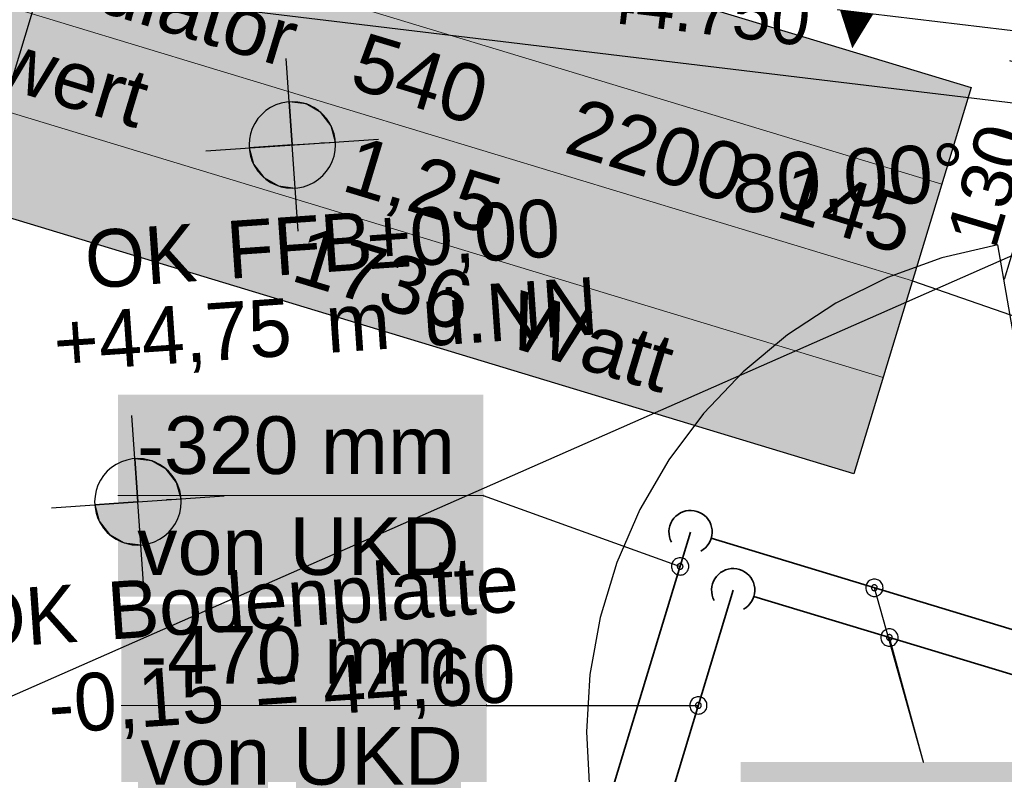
# Model space of a CAD drawing. Extents: x 199 to 1388, y 138 to 979.
# Tile 114 of 155: x 701 to 735, y 744 to 770. Entities that reach past the tile are written whole.
import ezdxf
from ezdxf.lldxf.tags import DXFTag

# ---------------------------------------------------------------- set-up
doc = ezdxf.new("R2010")
doc.units = 0
doc.layers.get('0').update_dxf_attribs({"lineweight": 25})
for name, color, linetype, lineweight, true_color in [('01 Höhen im Gebäude - Basis', 7, 'Continuous', 25, 0x848484), ('01AFU Allgemein Bemaßung-A07ET47HDI', 7, 'Continuous', 25, 0x848484), ('20 Außenwände-A07ET47EDI', 7, 'Continuous', 25, 0x848484), ('20 Bodenaufbau - Gefällelinien', 7, 'Continuous', 25, 0x848484), ('20 Höhen Schwellen', 7, 'Continuous', 25, 0x848484), ('20 Innenwände-A07ET47KDI', 7, 'Continuous', 25, 0x848484), ('A-0', 7, 'Continuous', 25, 0x848484), ('H_Heizkoerperbeschriftung', 9, 'Continuous', 25, 0x808080), ('H_Ruecklauf', 5, 'STRICHLINIE2', 35, 0x0000ff), ('H_Vorlauf', 1, 'Continuous', 35, 0xff0000), ('UPO_Loop2', 140, 'Continuous', 30, 0x00bfff)]:
    doc.layers.add(name, color=color, linetype=linetype, lineweight=lineweight, true_color=true_color)
doc.layers.add('02 Raster Gebäude-A07ET47NDI', color=7, linetype='Continuous', lineweight=25)
doc.layers.add('H_Mass', color=7, linetype='Continuous', lineweight=25)
doc.styles.get("Standard").update_dxf_attribs({"font": 'arial.ttf'})
tags = doc.linetypes.add('Raster-A07ET47ODI', pattern=[0.2, 0.1, -0.05, 0, -0.05]).pattern_tags.tags
tags[10:11] = [DXFTag(74, 4), DXFTag(75, 0), DXFTag(340, '0'), DXFTag(46, 1.0), DXFTag(50, 0.0), DXFTag(44, 0.0), DXFTag(45, 0.0)]
tags[8:9] = [DXFTag(74, 4), DXFTag(75, 0), DXFTag(340, '0'), DXFTag(46, 1.0), DXFTag(50, 0.0), DXFTag(44, 0.0), DXFTag(45, 0.0)]
tags[6:7] = [DXFTag(74, 4), DXFTag(75, 0), DXFTag(340, '0'), DXFTag(46, 1.0), DXFTag(50, 0.0), DXFTag(44, 0.0), DXFTag(45, 0.0)]
tags[4:5] = [DXFTag(74, 4), DXFTag(75, 0), DXFTag(340, '0'), DXFTag(46, 1.0), DXFTag(50, 0.0), DXFTag(44, 0.0), DXFTag(45, 0.0)]
tags = doc.linetypes.add('STRICHLINIE2', pattern=[9.525, 6.35, -3.175]).pattern_tags.tags
tags[6:7] = [DXFTag(74, 4), DXFTag(75, 0), DXFTag(340, '0'), DXFTag(46, 0.0), DXFTag(50, 0.0), DXFTag(44, 0.0), DXFTag(45, 0.0)]
tags[4:5] = [DXFTag(74, 4), DXFTag(75, 0), DXFTag(340, '0'), DXFTag(46, 0.0), DXFTag(50, 0.0), DXFTag(44, 0.0), DXFTag(45, 0.0)]
tags = doc.linetypes.add('Öffnungslinie Tür Fenster-A07ET47JDI', pattern=[0.115, 0.075, -0.04]).pattern_tags.tags
tags[6:7] = [DXFTag(74, 4), DXFTag(75, 0), DXFTag(340, '0'), DXFTag(46, 1.0), DXFTag(50, 0.0), DXFTag(44, 0.0), DXFTag(45, 0.0)]
tags[4:5] = [DXFTag(74, 4), DXFTag(75, 0), DXFTag(340, '0'), DXFTag(46, 1.0), DXFTag(50, 0.0), DXFTag(44, 0.0), DXFTag(45, 0.0)]

# ---------------------------------------------------------------- blocks, each defined once
blk = doc.blocks.new('Referenz-A07ET47ZDI', base_point=(226.995, 158.1))
at = {"layer": '01 Höhen im Gebäude - Basis'}
for p, q in [((710.361, 762.977), (709.948, 768.963)), ((709.767, 767.419), (709.581, 767.356)), ((709.959, 767.457), (709.767, 767.419)), ((710.155, 767.47), (709.959, 767.457)), ((710.351, 767.457), (710.155, 767.47)), ((710.543, 767.419), (710.351, 767.457)), ((710.729, 767.356), (710.543, 767.419)), ((709.094, 767.031), (708.965, 766.883)), ((709.242, 767.16), (709.094, 767.031)), ((709.405, 767.269), (709.242, 767.16)), ((709.581, 767.356), (709.405, 767.269)), ((710.905, 767.269), (710.729, 767.356)), ((711.068, 767.16), (710.905, 767.269)), ((711.216, 767.031), (711.068, 767.16)), ((711.345, 766.883), (711.216, 767.031)), ((708.856, 766.72), (708.769, 766.544)), ((708.965, 766.883), (708.856, 766.72)), ((711.454, 766.72), (711.345, 766.883)), ((711.541, 766.544), (711.454, 766.72)), ((708.706, 766.359), (708.668, 766.166)), ((708.769, 766.544), (708.706, 766.359)), ((711.604, 766.359), (711.541, 766.544)), ((711.642, 766.166), (711.604, 766.359)), ((707.162, 765.764), (713.148, 766.177)), ((708.668, 766.166), (708.655, 765.97)), ((711.655, 765.97), (711.642, 766.166)), ((708.655, 765.97), (708.668, 765.774)), ((708.668, 765.774), (708.706, 765.582)), ((711.604, 765.582), (711.642, 765.774)), ((711.642, 765.774), (711.655, 765.97)), ((708.706, 765.582), (708.769, 765.396)), ((708.769, 765.396), (708.856, 765.22)), ((711.454, 765.22), (711.541, 765.396)), ((711.541, 765.396), (711.604, 765.582)), ((708.856, 765.22), (708.965, 765.057)), ((708.965, 765.057), (709.094, 764.91)), ((711.216, 764.91), (711.345, 765.057)), ((711.345, 765.057), (711.454, 765.22)), ((709.094, 764.91), (709.242, 764.78)), ((709.242, 764.78), (709.405, 764.671)), ((709.405, 764.671), (709.581, 764.584)), ((710.729, 764.584), (710.905, 764.671)), ((710.905, 764.671), (711.068, 764.78)), ((711.068, 764.78), (711.216, 764.91)), ((709.581, 764.584), (709.767, 764.521)), ((709.767, 764.521), (709.959, 764.483)), ((709.959, 764.483), (710.155, 764.47)), ((710.155, 764.47), (710.351, 764.483)), ((710.351, 764.483), (710.543, 764.521)), ((710.543, 764.521), (710.729, 764.584)), ((705.009, 750.603), (704.597, 756.589)), ((704.607, 755.083), (704.415, 755.045)), ((704.803, 755.096), (704.607, 755.083)), ((704.999, 755.083), (704.803, 755.096)), ((705.191, 755.045), (704.999, 755.083)), ((703.89, 754.786), (703.742, 754.657)), ((704.053, 754.895), (703.89, 754.786)), ((704.229, 754.982), (704.053, 754.895)), ((704.415, 755.045), (704.229, 754.982)), ((705.377, 754.982), (705.191, 755.045)), ((705.553, 754.895), (705.377, 754.982)), ((705.716, 754.786), (705.553, 754.895)), ((705.864, 754.657), (705.716, 754.786)), ((703.613, 754.509), (703.504, 754.346)), ((703.742, 754.657), (703.613, 754.509)), ((705.993, 754.509), (705.864, 754.657)), ((706.102, 754.346), (705.993, 754.509)), ((703.417, 754.17), (703.354, 753.984)), ((703.504, 754.346), (703.417, 754.17)), ((706.189, 754.17), (706.102, 754.346)), ((706.252, 753.984), (706.189, 754.17)), ((701.81, 753.39), (707.796, 753.803)), ((703.316, 753.792), (703.303, 753.596)), ((703.354, 753.984), (703.316, 753.792)), ((706.29, 753.792), (706.252, 753.984)), ((706.303, 753.596), (706.29, 753.792)), ((703.303, 753.596), (703.316, 753.4)), ((703.316, 753.4), (703.354, 753.208)), ((706.252, 753.208), (706.29, 753.4)), ((706.29, 753.4), (706.303, 753.596)), ((703.354, 753.208), (703.417, 753.022)), ((703.417, 753.022), (703.504, 752.846)), ((706.102, 752.846), (706.189, 753.022)), ((706.189, 753.022), (706.252, 753.208)), ((703.504, 752.846), (703.613, 752.683)), ((703.613, 752.683), (703.742, 752.535)), ((705.864, 752.535), (705.993, 752.683)), ((705.993, 752.683), (706.102, 752.846)), ((703.742, 752.535), (703.89, 752.406)), ((703.89, 752.406), (704.053, 752.297)), ((705.553, 752.297), (705.716, 752.406)), ((705.716, 752.406), (705.864, 752.535)), ((704.053, 752.297), (704.229, 752.21)), ((704.229, 752.21), (704.415, 752.147)), ((704.415, 752.147), (704.607, 752.109)), ((704.607, 752.109), (704.803, 752.096)), ((704.803, 752.096), (704.999, 752.109)), ((704.999, 752.109), (705.191, 752.147)), ((705.191, 752.147), (705.377, 752.21)), ((705.377, 752.21), (705.553, 752.297))]:
    blk.add_line(p, q, dxfattribs=at)
for points in [[(710.155, 767.454), (710.053, 767.454), (710.052, 767.467)], [(710.155, 765.97), (710.155, 767.454), (710.053, 767.454)], [(710.632, 766.003), (710.155, 766.003), (710.155, 767.454)], [(710.632, 767.392), (710.175, 767.392), (710.155, 767.454)], [(710.632, 766.003), (710.632, 767.392), (710.175, 767.392)], [(711.14, 766.038), (710.632, 766.038), (710.632, 767.392)], [(711.14, 767.101), (710.741, 767.101), (710.632, 767.392)], [(711.14, 766.038), (711.14, 767.101), (710.741, 767.101)], [(711.498, 766.063), (711.14, 766.063), (711.14, 767.101)], [(711.498, 766.638), (711.3, 766.638), (711.14, 767.101)], [(711.498, 766.063), (711.498, 766.638), (711.3, 766.638)], [(711.651, 766.073), (711.498, 766.073), (711.498, 766.638)], [(710.155, 765.97), (710.632, 766.003), (710.155, 766.003)], [(710.632, 766.003), (711.14, 766.038), (710.632, 766.038)], [(711.14, 766.038), (711.498, 766.063), (711.14, 766.063)], [(711.498, 766.063), (711.651, 766.073), (711.498, 766.073)], [(708.812, 765.867), (708.658, 765.867), (708.812, 765.878)], [(708.812, 765.302), (708.812, 765.867), (708.658, 765.867)], [(709.17, 765.878), (708.812, 765.878), (709.17, 765.902)], [(709.01, 765.302), (708.812, 765.302), (708.812, 765.878)], [(709.17, 764.839), (709.17, 765.878), (708.812, 765.878)], [(709.678, 765.902), (709.17, 765.902), (709.678, 765.937)], [(709.568, 764.839), (709.17, 764.839), (709.17, 765.902)], [(709.678, 764.548), (709.678, 765.902), (709.17, 765.902)], [(710.155, 765.937), (709.678, 765.937), (710.155, 765.97)], [(710.135, 764.548), (709.678, 764.548), (709.678, 765.937)], [(710.155, 764.487), (710.155, 765.937), (709.678, 765.937)], [(710.257, 764.487), (710.155, 764.487), (710.155, 765.97)], [(709.17, 764.839), (709.01, 765.302), (708.812, 765.302)], [(709.678, 764.548), (709.568, 764.839), (709.17, 764.839)], [(710.155, 764.487), (710.135, 764.548), (709.678, 764.548)], [(710.258, 764.474), (710.257, 764.487), (710.155, 764.487)], [(704.803, 755.079), (704.701, 755.079), (704.7, 755.093)], [(704.803, 753.596), (704.803, 755.079), (704.701, 755.079)], [(705.28, 753.629), (704.803, 753.629), (704.803, 755.079)], [(705.28, 755.018), (704.823, 755.018), (704.803, 755.079)], [(705.28, 753.629), (705.28, 755.018), (704.823, 755.018)], [(705.788, 753.664), (705.28, 753.664), (705.28, 755.018)], [(705.788, 754.727), (705.389, 754.727), (705.28, 755.018)], [(705.788, 753.664), (705.788, 754.727), (705.389, 754.727)], [(706.146, 753.689), (705.788, 753.689), (705.788, 754.727)], [(706.146, 754.264), (705.948, 754.264), (705.788, 754.727)], [(706.146, 753.689), (706.146, 754.264), (705.948, 754.264)], [(706.299, 753.699), (706.146, 753.699), (706.146, 754.264)], [(703.46, 753.493), (703.307, 753.493), (703.46, 753.504)], [(703.46, 752.928), (703.46, 753.493), (703.307, 753.493)], [(703.818, 753.504), (703.46, 753.504), (703.818, 753.528)], [(703.658, 752.928), (703.46, 752.928), (703.46, 753.504)], [(703.818, 752.465), (703.818, 753.504), (703.46, 753.504)], [(704.326, 753.528), (703.818, 753.528), (704.326, 753.563)], [(704.217, 752.465), (703.818, 752.465), (703.818, 753.528)], [(704.326, 752.174), (704.326, 753.528), (703.818, 753.528)], [(704.803, 753.563), (704.326, 753.563), (704.803, 753.596)], [(704.783, 752.174), (704.326, 752.174), (704.326, 753.563)], [(704.803, 752.113), (704.803, 753.563), (704.326, 753.563)], [(704.803, 753.596), (705.28, 753.629), (704.803, 753.629)], [(704.905, 752.113), (704.803, 752.113), (704.803, 753.596)], [(705.28, 753.629), (705.788, 753.664), (705.28, 753.664)], [(705.788, 753.664), (706.146, 753.689), (705.788, 753.689)], [(706.146, 753.689), (706.299, 753.699), (706.146, 753.699)], [(703.818, 752.465), (703.658, 752.928), (703.46, 752.928)], [(704.326, 752.174), (704.217, 752.465), (703.818, 752.465)], [(704.803, 752.113), (704.783, 752.174), (704.326, 752.174)], [(704.906, 752.1), (704.905, 752.113), (704.803, 752.113)]]:
    blk.add_solid(points, dxfattribs=at)
at = {"layer": '02 Raster Gebäude-A07ET47NDI', "linetype": 'Raster-A07ET47ODI', "ltscale": 56.250004}
for p, q in [((308.106, 821.362), (822.292, 759.439)), ((549.598, 270.755), (710.068, 800))]:
    blk.add_line(p, q, dxfattribs=at)
at = {"layer": '20 Außenwände-A07ET47EDI'}
blk.add_line((738.229, 767.045), (708.245, 770.656), dxfattribs=at)
at = {"layer": '20 Bodenaufbau - Gefällelinien', "linetype": 'Öffnungslinie Tür Fenster-A07ET47JDI', "ltscale": 56.250004}
blk.add_line((744.21, 766.137), (682.527, 738.977), dxfattribs=at)
at = {"layer": '20 Innenwände-A07ET47KDI'}
for p, q in [((734.617, 762.509), (732.67, 762.054)), ((737.553, 745.562), (734.617, 762.509)), ((732.67, 762.054), (730.788, 761.375)), ((730.788, 761.375), (728.999, 760.483)), ((728.999, 760.483), (727.324, 759.39)), ((727.324, 759.39), (725.788, 758.109)), ((725.788, 758.109), (724.412, 756.659)), ((724.412, 756.659), (723.212, 755.058)), ((723.212, 755.058), (722.207, 753.33)), ((722.207, 753.33), (721.409, 751.496)), ((721.409, 751.496), (720.829, 749.582)), ((720.829, 749.582), (720.476, 747.614)), ((720.476, 747.614), (720.353, 745.618)), ((720.353, 745.618), (720.463, 743.621))]:
    blk.add_line(p, q, dxfattribs=at)
at = {"layer": 'A-0', "linetype": 'Continuous', "ltscale": 312.5}
for p, q in [((710.632, 767.392), (710.052, 767.467)), ((710.052, 767.467), (710.155, 765.97)), ((711.14, 767.101), (710.632, 767.392)), ((711.498, 766.638), (711.14, 767.101)), ((711.651, 766.073), (711.498, 766.638)), ((710.155, 765.97), (711.651, 766.073)), ((710.155, 765.97), (708.658, 765.867)), ((708.658, 765.867), (708.812, 765.302)), ((710.258, 764.474), (710.155, 765.97)), ((708.812, 765.302), (709.17, 764.839)), ((709.17, 764.839), (709.678, 764.548)), ((709.678, 764.548), (710.258, 764.474)), ((705.28, 755.018), (704.7, 755.093)), ((704.7, 755.093), (704.803, 753.596)), ((705.788, 754.727), (705.28, 755.018)), ((706.146, 754.264), (705.788, 754.727)), ((706.299, 753.699), (706.146, 754.264)), ((704.803, 753.596), (703.307, 753.493)), ((703.307, 753.493), (703.46, 752.928)), ((704.803, 753.596), (706.299, 753.699)), ((704.906, 752.1), (704.803, 753.596)), ((703.46, 752.928), (703.818, 752.465)), ((703.818, 752.465), (704.326, 752.174)), ((704.326, 752.174), (704.906, 752.1))]:
    blk.add_line(p, q, dxfattribs=at)
at = {"layer": '01 Höhen im Gebäude - Basis', "linetype": 'Continuous', "ltscale": 40.625, "char_height": 2, "attachment_point": 1, "rotation": 3.9452}
for s, insert in [('{\\fCentury Gothic;±0,00}', (712.698, 763.659)), ('{\\fCentury Gothic;FFB}', (707.81, 763.322)), ('{\\fCentury Gothic;OK}', (702.899, 762.983)), ('{\\fCentury Gothic;ü.NN}', (714.59, 760.985)), ('{\\fCentury Gothic;+44,75}', (701.811, 760.104)), ('{\\fCentury Gothic;m}', (711.244, 760.754)), ('{\\fCentury Gothic;Bodenplatte}', (703.679, 750.814)), ('{\\fCentury Gothic;OK}', (698.764, 750.475)), ('{\\fCentury Gothic;44,60}', (711.137, 748.211)), ('{\\fCentury Gothic;-0,15}', (701.625, 747.555)), ('{\\fCentury Gothic;=}', (708.77, 748.048))]:
    blk.add_mtext(s, dxfattribs=dict(at, insert=insert))
at = {"layer": '01AFU Allgemein Bemaßung-A07ET47HDI', "linetype": 'ByBlock', "ltscale": 40.625, "insert": (725.326, 765.599), "char_height": 2, "attachment_point": 1, "rotation": 3.1332}
blk.add_mtext('{\\fArial;80,00°}', dxfattribs=at)
at = {"layer": '20 Höhen Schwellen', "attachment_point": 1, "rotation": 353.1376}
for s, insert, char_height in [('{\\fCentury Gothic;44.750}', (720.898, 772.057), 1.8), ('{\\fCentury Gothic;▼}', (728.766, 770.959), 1.5)]:
    blk.add_mtext(s, dxfattribs=dict(at, insert=insert, char_height=char_height))
blk = doc.blocks.new('Maß-A07ET4B9DI', base_point=(732.798, 761.309))
at = {"color": 0, "linetype": 'ByBlock', "lineweight": -2, "ltscale": 0.25}
for p, q in [((737.245, 769.343), (734.839, 761.309)), ((735.025, 768.901), (741.731, 766.893)), ((736.763, 768.657), (737.119, 767.997)), ((734.279, 766.409), (740.984, 764.401)), ((736.017, 766.165), (736.373, 765.505))]:
    blk.add_line(p, q, dxfattribs=at)
at = {"color": 0, "linetype": 'ByBlock', "lineweight": -2, "ltscale": 0.25, "insert": (732.798, 762.822), "char_height": 1.8, "attachment_point": 1, "rotation": 73.3283}
blk.add_mtext('{\\fArial;130}', dxfattribs=at)

msp = doc.modelspace()

# ---------------------------------------------------------------- linework, layer by layer
at = {"layer": 'H_Heizkoerperbeschriftung'}
for p, q in [((693.287, 780.214), (733.69, 767.961)), ((733.69, 767.961), (729.628, 754.564)), ((729.628, 754.564), (689.224, 766.816)), ((731.659, 761.262), (738.275, 758.955))]:
    msp.add_line(p, q, dxfattribs=at)
at = {"layer": 'H_Heizkoerperbeschriftung', "lineweight": 18}
for p, q in [((692.271, 776.864), (732.675, 764.612)), ((691.255, 773.515), (731.659, 761.262)), ((690.24, 770.165), (730.643, 757.913))]:
    msp.add_line(p, q, dxfattribs=at)
at = {"layer": 'H_Heizkoerperbeschriftung', "color": 7, "true_color": 0xffffff}
for points in [[(733.69, 767.961), (689.571, 767.961), (693.287, 780.214)], [(733.343, 766.816), (689.224, 766.816), (733.69, 767.961)], [(689.224, 766.816), (733.69, 767.961), (689.571, 767.961)], [(729.628, 754.564), (733.343, 766.816), (689.224, 766.816)]]:
    msp.add_solid(points, dxfattribs=at)
at = {"layer": 'H_Mass', "lineweight": 18}
for p, q in [((704.111, 753.811), (716.778, 753.811)), ((704.223, 746.538), (716.89, 746.538))]:
    msp.add_line(p, q, dxfattribs=at)
at = {"layer": 'H_Mass'}
for p, q in [((716.769, 753.814), (716.768, 753.812)), ((716.768, 753.812), (716.768, 753.811)), ((716.768, 753.811), (716.768, 753.81)), ((716.768, 753.81), (716.769, 753.808)), ((716.77, 753.816), (716.769, 753.815)), ((716.769, 753.815), (716.769, 753.814)), ((716.769, 753.808), (716.769, 753.807)), ((716.769, 753.807), (716.77, 753.806)), ((716.771, 753.818), (716.77, 753.817)), ((716.77, 753.817), (716.77, 753.816)), ((716.77, 753.806), (716.77, 753.805)), ((716.77, 753.805), (716.771, 753.804)), ((716.772, 753.819), (716.771, 753.818)), ((716.771, 753.804), (716.772, 753.803)), ((716.773, 753.82), (716.772, 753.819)), ((716.772, 753.803), (716.773, 753.802)), ((716.775, 753.82), (716.773, 753.82)), ((716.773, 753.802), (716.775, 753.802)), ((716.776, 753.821), (716.775, 753.82)), ((716.775, 753.802), (716.776, 753.801)), ((716.777, 753.821), (716.776, 753.821)), ((716.776, 753.801), (716.777, 753.801)), ((716.778, 753.821), (716.777, 753.821)), ((716.777, 753.801), (716.778, 753.801)), ((716.78, 753.821), (716.778, 753.821)), ((716.778, 753.811), (723.601, 751.358)), ((716.778, 753.801), (716.78, 753.801)), ((716.781, 753.821), (716.78, 753.821)), ((716.78, 753.801), (716.781, 753.801)), ((716.782, 753.82), (716.781, 753.821)), ((716.781, 753.801), (716.782, 753.802)), ((716.783, 753.82), (716.782, 753.82)), ((716.782, 753.802), (716.783, 753.802)), ((716.784, 753.819), (716.783, 753.82)), ((716.783, 753.802), (716.784, 753.803)), ((716.785, 753.818), (716.784, 753.819)), ((716.784, 753.803), (716.785, 753.804)), ((716.786, 753.817), (716.785, 753.818)), ((716.785, 753.804), (716.786, 753.805)), ((716.787, 753.816), (716.786, 753.817)), ((716.786, 753.805), (716.787, 753.806)), ((716.788, 753.815), (716.787, 753.816)), ((716.787, 753.806), (716.788, 753.807)), ((716.788, 753.814), (716.788, 753.815)), ((716.788, 753.812), (716.788, 753.814)), ((716.788, 753.811), (716.788, 753.812)), ((716.788, 753.81), (716.788, 753.811)), ((716.788, 753.808), (716.788, 753.81)), ((716.788, 753.807), (716.788, 753.808)), ((723.601, 751.658), (723.562, 751.656)), ((723.64, 751.656), (723.601, 751.658)), ((723.303, 751.397), (723.301, 751.358)), ((723.301, 751.358), (723.303, 751.319)), ((723.311, 751.436), (723.303, 751.397)), ((723.303, 751.319), (723.311, 751.281)), ((723.324, 751.473), (723.311, 751.436)), ((723.341, 751.508), (723.324, 751.473)), ((723.363, 751.541), (723.341, 751.508)), ((723.389, 751.57), (723.363, 751.541)), ((723.418, 751.596), (723.389, 751.57)), ((723.451, 751.618), (723.418, 751.596)), ((723.486, 751.635), (723.451, 751.618)), ((723.523, 751.648), (723.486, 751.635)), ((723.502, 751.371), (723.501, 751.358)), ((723.501, 751.358), (723.502, 751.345)), ((723.504, 751.384), (723.502, 751.371)), ((723.502, 751.345), (723.504, 751.332)), ((723.508, 751.396), (723.504, 751.384)), ((723.504, 751.332), (723.508, 751.32)), ((723.514, 751.408), (723.508, 751.396)), ((723.508, 751.32), (723.514, 751.308)), ((723.522, 751.419), (723.514, 751.408)), ((723.53, 751.429), (723.522, 751.419)), ((723.562, 751.656), (723.523, 751.648)), ((723.54, 751.438), (723.53, 751.429)), ((723.551, 751.445), (723.54, 751.438)), ((723.563, 751.451), (723.551, 751.445)), ((723.575, 751.455), (723.563, 751.451)), ((723.588, 751.457), (723.575, 751.455)), ((723.601, 751.458), (723.588, 751.457)), ((723.614, 751.457), (723.601, 751.458)), ((723.627, 751.455), (723.614, 751.457)), ((723.639, 751.451), (723.627, 751.455)), ((723.651, 751.445), (723.639, 751.451)), ((723.679, 751.648), (723.64, 751.656)), ((723.662, 751.438), (723.651, 751.445)), ((723.672, 751.429), (723.662, 751.438)), ((723.68, 751.419), (723.672, 751.429)), ((723.716, 751.635), (723.679, 751.648)), ((723.687, 751.408), (723.68, 751.419)), ((723.693, 751.396), (723.687, 751.408)), ((723.687, 751.308), (723.693, 751.32)), ((723.697, 751.384), (723.693, 751.396)), ((723.693, 751.32), (723.697, 751.332)), ((723.7, 751.371), (723.697, 751.384)), ((723.697, 751.332), (723.7, 751.345)), ((723.701, 751.358), (723.7, 751.371)), ((723.7, 751.345), (723.701, 751.358)), ((723.751, 751.618), (723.716, 751.635)), ((723.783, 751.596), (723.751, 751.618)), ((723.813, 751.57), (723.783, 751.596)), ((723.839, 751.541), (723.813, 751.57)), ((723.861, 751.508), (723.839, 751.541)), ((723.878, 751.473), (723.861, 751.508)), ((723.891, 751.436), (723.878, 751.473)), ((723.898, 751.397), (723.891, 751.436)), ((723.891, 751.281), (723.898, 751.319)), ((723.901, 751.358), (723.898, 751.397)), ((723.898, 751.319), (723.901, 751.358)), ((723.311, 751.281), (723.324, 751.243)), ((723.324, 751.243), (723.341, 751.208)), ((723.341, 751.208), (723.363, 751.176)), ((723.363, 751.176), (723.389, 751.146)), ((723.389, 751.146), (723.418, 751.12)), ((723.418, 751.12), (723.451, 751.098)), ((723.451, 751.098), (723.486, 751.081)), ((723.486, 751.081), (723.523, 751.068)), ((723.514, 751.308), (723.522, 751.297)), ((723.522, 751.297), (723.53, 751.287)), ((723.523, 751.068), (723.562, 751.061)), ((723.53, 751.287), (723.54, 751.279)), ((723.54, 751.279), (723.551, 751.272)), ((723.551, 751.272), (723.563, 751.266)), ((723.562, 751.061), (723.601, 751.058)), ((723.563, 751.266), (723.575, 751.262)), ((723.575, 751.262), (723.588, 751.259)), ((723.588, 751.259), (723.601, 751.258)), ((723.601, 751.258), (723.614, 751.259)), ((723.601, 751.058), (723.64, 751.061)), ((723.614, 751.259), (723.627, 751.262)), ((723.627, 751.262), (723.639, 751.266)), ((723.639, 751.266), (723.651, 751.272)), ((723.64, 751.061), (723.679, 751.068)), ((723.651, 751.272), (723.662, 751.279)), ((723.662, 751.279), (723.672, 751.287)), ((723.672, 751.287), (723.68, 751.297)), ((723.679, 751.068), (723.716, 751.081)), ((723.68, 751.297), (723.687, 751.308)), ((723.716, 751.081), (723.751, 751.098)), ((723.751, 751.098), (723.783, 751.12)), ((723.783, 751.12), (723.813, 751.146)), ((723.813, 751.146), (723.839, 751.176)), ((723.839, 751.176), (723.861, 751.208)), ((723.861, 751.208), (723.878, 751.243)), ((723.878, 751.243), (723.891, 751.281)), ((730.037, 750.656), (730.035, 750.617)), ((730.045, 750.694), (730.037, 750.656)), ((730.057, 750.732), (730.045, 750.694)), ((730.075, 750.767), (730.057, 750.732)), ((730.097, 750.799), (730.075, 750.767)), ((730.122, 750.829), (730.097, 750.799)), ((730.152, 750.855), (730.122, 750.829)), ((730.185, 750.877), (730.152, 750.855)), ((730.22, 750.894), (730.185, 750.877)), ((730.257, 750.907), (730.22, 750.894)), ((730.238, 750.643), (730.235, 750.63)), ((730.242, 750.655), (730.238, 750.643)), ((730.248, 750.667), (730.242, 750.655)), ((730.255, 750.678), (730.248, 750.667)), ((730.264, 750.687), (730.255, 750.678)), ((730.295, 750.914), (730.257, 750.907)), ((730.274, 750.696), (730.264, 750.687)), ((730.285, 750.703), (730.274, 750.696)), ((730.296, 750.709), (730.285, 750.703)), ((730.335, 750.917), (730.295, 750.914)), ((730.309, 750.713), (730.296, 750.709)), ((730.322, 750.716), (730.309, 750.713)), ((730.335, 750.717), (730.322, 750.716)), ((730.374, 750.914), (730.335, 750.917)), ((730.348, 750.716), (730.335, 750.717)), ((730.361, 750.713), (730.348, 750.716)), ((730.373, 750.709), (730.361, 750.713)), ((730.385, 750.703), (730.373, 750.709)), ((730.412, 750.907), (730.374, 750.914)), ((730.396, 750.696), (730.385, 750.703)), ((730.405, 750.687), (730.396, 750.696)), ((730.414, 750.678), (730.405, 750.687)), ((730.449, 750.894), (730.412, 750.907)), ((730.421, 750.667), (730.414, 750.678)), ((730.427, 750.655), (730.421, 750.667)), ((730.431, 750.643), (730.427, 750.655)), ((730.434, 750.63), (730.431, 750.643)), ((730.485, 750.877), (730.449, 750.894)), ((730.517, 750.855), (730.485, 750.877)), ((730.547, 750.829), (730.517, 750.855)), ((730.573, 750.799), (730.547, 750.829)), ((730.594, 750.767), (730.573, 750.799)), ((730.612, 750.732), (730.594, 750.767)), ((730.624, 750.694), (730.612, 750.732)), ((730.632, 750.656), (730.624, 750.694)), ((730.635, 750.617), (730.632, 750.656)), ((730.035, 750.617), (730.037, 750.578)), ((730.037, 750.578), (730.045, 750.539)), ((730.045, 750.539), (730.057, 750.502)), ((730.057, 750.502), (730.075, 750.467)), ((730.075, 750.467), (730.097, 750.434)), ((730.097, 750.434), (730.122, 750.405)), ((730.122, 750.405), (730.152, 750.379)), ((730.152, 750.379), (730.185, 750.357)), ((730.185, 750.357), (730.22, 750.34)), ((730.22, 750.34), (730.257, 750.327)), ((730.235, 750.63), (730.235, 750.617)), ((730.235, 750.617), (730.235, 750.604)), ((730.235, 750.604), (730.238, 750.591)), ((730.238, 750.591), (730.242, 750.578)), ((730.242, 750.578), (730.248, 750.567)), ((730.248, 750.567), (730.255, 750.556)), ((730.255, 750.556), (730.264, 750.546)), ((730.257, 750.327), (730.295, 750.319)), ((730.264, 750.546), (730.274, 750.537)), ((730.274, 750.537), (730.285, 750.53)), ((730.285, 750.53), (730.296, 750.524)), ((730.295, 750.319), (730.335, 750.317)), ((730.296, 750.524), (730.309, 750.52)), ((730.309, 750.52), (730.322, 750.518)), ((730.322, 750.518), (730.335, 750.517)), ((732.033, 744.574), (730.335, 750.617)), ((730.335, 750.517), (730.348, 750.518)), ((730.335, 750.317), (730.374, 750.319)), ((730.348, 750.518), (730.361, 750.52)), ((730.361, 750.52), (730.373, 750.524)), ((730.373, 750.524), (730.385, 750.53)), ((730.374, 750.319), (730.412, 750.327)), ((730.385, 750.53), (730.396, 750.537)), ((730.396, 750.537), (730.405, 750.546)), ((730.405, 750.546), (730.414, 750.556)), ((730.412, 750.327), (730.449, 750.34)), ((730.414, 750.556), (730.421, 750.567)), ((730.421, 750.567), (730.427, 750.578)), ((730.427, 750.578), (730.431, 750.591)), ((730.431, 750.591), (730.434, 750.604)), ((730.435, 750.617), (730.434, 750.63)), ((730.434, 750.604), (730.435, 750.617)), ((730.449, 750.34), (730.485, 750.357)), ((730.485, 750.357), (730.517, 750.379)), ((730.517, 750.379), (730.547, 750.405)), ((730.547, 750.405), (730.573, 750.434)), ((730.573, 750.434), (730.594, 750.467)), ((730.594, 750.467), (730.612, 750.502)), ((730.612, 750.502), (730.624, 750.539)), ((730.624, 750.539), (730.632, 750.578)), ((730.632, 750.578), (730.635, 750.617)), ((730.559, 748.931), (730.556, 748.891)), ((730.567, 748.969), (730.559, 748.931)), ((730.579, 749.006), (730.567, 748.969)), ((730.597, 749.041), (730.579, 749.006)), ((730.618, 749.074), (730.597, 749.041)), ((730.644, 749.104), (730.618, 749.074)), ((730.674, 749.129), (730.644, 749.104)), ((730.706, 749.151), (730.674, 749.129)), ((730.742, 749.169), (730.706, 749.151)), ((730.779, 749.181), (730.742, 749.169)), ((730.764, 748.93), (730.76, 748.917)), ((730.77, 748.941), (730.764, 748.93)), ((730.777, 748.952), (730.77, 748.941)), ((730.786, 748.962), (730.777, 748.952)), ((730.817, 749.189), (730.779, 749.181)), ((730.796, 748.971), (730.786, 748.962)), ((730.806, 748.978), (730.796, 748.971)), ((730.818, 748.984), (730.806, 748.978)), ((730.856, 749.191), (730.817, 749.189)), ((730.831, 748.988), (730.818, 748.984)), ((730.843, 748.991), (730.831, 748.988)), ((730.856, 748.991), (730.843, 748.991)), ((730.896, 749.189), (730.856, 749.191)), ((730.87, 748.991), (730.856, 748.991)), ((730.882, 748.988), (730.87, 748.991)), ((730.895, 748.984), (730.882, 748.988)), ((730.906, 748.978), (730.895, 748.984)), ((730.934, 749.181), (730.896, 749.189)), ((730.917, 748.971), (730.906, 748.978)), ((730.927, 748.962), (730.917, 748.971)), ((730.936, 748.952), (730.927, 748.962)), ((730.971, 749.169), (730.934, 749.181)), ((730.943, 748.941), (730.936, 748.952)), ((730.949, 748.93), (730.943, 748.941)), ((730.953, 748.917), (730.949, 748.93)), ((731.006, 749.151), (730.971, 749.169)), ((731.039, 749.129), (731.006, 749.151)), ((731.069, 749.104), (731.039, 749.129)), ((731.094, 749.074), (731.069, 749.104)), ((731.116, 749.041), (731.094, 749.074)), ((731.134, 749.006), (731.116, 749.041)), ((731.146, 748.969), (731.134, 749.006)), ((731.154, 748.931), (731.146, 748.969)), ((731.156, 748.891), (731.154, 748.931)), ((730.556, 748.891), (730.559, 748.852)), ((730.559, 748.852), (730.567, 748.814)), ((730.567, 748.814), (730.579, 748.777)), ((730.579, 748.777), (730.597, 748.741)), ((730.597, 748.741), (730.618, 748.709)), ((730.618, 748.709), (730.644, 748.679)), ((730.644, 748.679), (730.674, 748.653)), ((730.674, 748.653), (730.706, 748.632)), ((730.706, 748.632), (730.742, 748.614)), ((730.742, 748.614), (730.779, 748.602)), ((730.757, 748.905), (730.756, 748.891)), ((730.756, 748.891), (730.757, 748.878)), ((730.76, 748.917), (730.757, 748.905)), ((730.757, 748.878), (730.76, 748.866)), ((730.76, 748.866), (730.764, 748.853)), ((730.764, 748.853), (730.77, 748.841)), ((730.77, 748.841), (730.777, 748.831)), ((730.777, 748.831), (730.786, 748.821)), ((730.779, 748.602), (730.817, 748.594)), ((730.786, 748.821), (730.796, 748.812)), ((730.796, 748.812), (730.806, 748.805)), ((730.806, 748.805), (730.818, 748.799)), ((730.817, 748.594), (730.856, 748.591)), ((730.818, 748.799), (730.831, 748.795)), ((730.831, 748.795), (730.843, 748.792)), ((730.843, 748.792), (730.856, 748.791)), ((732.033, 744.564), (730.856, 748.891)), ((730.856, 748.791), (730.87, 748.792)), ((730.856, 748.591), (730.896, 748.594)), ((730.87, 748.792), (730.882, 748.795)), ((730.882, 748.795), (730.895, 748.799)), ((730.895, 748.799), (730.906, 748.805)), ((730.896, 748.594), (730.934, 748.602)), ((730.906, 748.805), (730.917, 748.812)), ((730.917, 748.812), (730.927, 748.821)), ((730.927, 748.821), (730.936, 748.831)), ((730.934, 748.602), (730.971, 748.614)), ((730.936, 748.831), (730.943, 748.841)), ((730.943, 748.841), (730.949, 748.853)), ((730.949, 748.853), (730.953, 748.866)), ((730.956, 748.905), (730.953, 748.917)), ((730.953, 748.866), (730.956, 748.878)), ((730.956, 748.891), (730.956, 748.905)), ((730.956, 748.878), (730.956, 748.891)), ((730.971, 748.614), (731.006, 748.632)), ((731.006, 748.632), (731.039, 748.653)), ((731.039, 748.653), (731.069, 748.679)), ((731.069, 748.679), (731.094, 748.709)), ((731.094, 748.709), (731.116, 748.741)), ((731.116, 748.741), (731.134, 748.777)), ((731.134, 748.777), (731.146, 748.814)), ((731.146, 748.814), (731.154, 748.852)), ((731.154, 748.852), (731.156, 748.891)), ((716.881, 746.542), (716.88, 746.54)), ((716.88, 746.54), (716.88, 746.539)), ((716.88, 746.539), (716.88, 746.538)), ((716.88, 746.538), (716.88, 746.536)), ((716.88, 746.536), (716.88, 746.535)), ((716.882, 746.544), (716.881, 746.543)), ((716.881, 746.543), (716.881, 746.542)), ((716.883, 746.545), (716.882, 746.544)), ((716.884, 746.546), (716.883, 746.545)), ((716.885, 746.546), (716.884, 746.546)), ((716.886, 746.547), (716.885, 746.546)), ((716.887, 746.547), (716.886, 746.547)), ((716.889, 746.548), (716.887, 746.547)), ((716.89, 746.548), (716.889, 746.548)), ((716.891, 746.548), (716.89, 746.548)), ((716.89, 746.538), (724.232, 746.538)), ((716.892, 746.547), (716.891, 746.548)), ((716.894, 746.547), (716.892, 746.547)), ((716.895, 746.546), (716.894, 746.547)), ((716.896, 746.546), (716.895, 746.546)), ((716.897, 746.545), (716.896, 746.546)), ((716.898, 746.544), (716.897, 746.545)), ((716.899, 746.543), (716.898, 746.544)), ((716.899, 746.542), (716.899, 746.543)), ((716.9, 746.54), (716.899, 746.542)), ((716.9, 746.539), (716.9, 746.54)), ((716.9, 746.538), (716.9, 746.539)), ((716.9, 746.536), (716.9, 746.538)), ((716.9, 746.535), (716.9, 746.536)), ((723.935, 746.577), (723.932, 746.538)), ((723.932, 746.538), (723.935, 746.499)), ((723.943, 746.615), (723.935, 746.577)), ((723.955, 746.653), (723.943, 746.615)), ((723.973, 746.688), (723.955, 746.653)), ((723.994, 746.72), (723.973, 746.688)), ((724.02, 746.75), (723.994, 746.72)), ((724.05, 746.776), (724.02, 746.75)), ((724.082, 746.798), (724.05, 746.776)), ((724.118, 746.815), (724.082, 746.798)), ((724.155, 746.828), (724.118, 746.815)), ((724.133, 746.551), (724.132, 746.538)), ((724.132, 746.538), (724.133, 746.525)), ((724.136, 746.564), (724.133, 746.551)), ((724.14, 746.576), (724.136, 746.564)), ((724.146, 746.588), (724.14, 746.576)), ((724.153, 746.599), (724.146, 746.588)), ((724.162, 746.608), (724.153, 746.599)), ((724.193, 746.835), (724.155, 746.828)), ((724.172, 746.617), (724.162, 746.608)), ((724.182, 746.624), (724.172, 746.617)), ((724.194, 746.63), (724.182, 746.624)), ((724.232, 746.838), (724.193, 746.835)), ((724.206, 746.634), (724.194, 746.63)), ((724.219, 746.637), (724.206, 746.634)), ((724.232, 746.638), (724.219, 746.637)), ((724.272, 746.835), (724.232, 746.838)), ((724.245, 746.637), (724.232, 746.638)), ((724.258, 746.634), (724.245, 746.637)), ((724.271, 746.63), (724.258, 746.634)), ((724.282, 746.624), (724.271, 746.63)), ((724.31, 746.828), (724.272, 746.835)), ((724.293, 746.617), (724.282, 746.624)), ((724.303, 746.608), (724.293, 746.617)), ((724.312, 746.599), (724.303, 746.608)), ((724.347, 746.815), (724.31, 746.828)), ((724.319, 746.588), (724.312, 746.599)), ((724.325, 746.576), (724.319, 746.588)), ((724.329, 746.564), (724.325, 746.576)), ((724.332, 746.551), (724.329, 746.564)), ((724.332, 746.538), (724.332, 746.551)), ((724.332, 746.525), (724.332, 746.538)), ((724.382, 746.798), (724.347, 746.815)), ((724.415, 746.776), (724.382, 746.798)), ((724.445, 746.75), (724.415, 746.776)), ((724.47, 746.72), (724.445, 746.75)), ((724.492, 746.688), (724.47, 746.72)), ((724.51, 746.653), (724.492, 746.688)), ((724.522, 746.615), (724.51, 746.653)), ((724.53, 746.577), (724.522, 746.615)), ((724.532, 746.538), (724.53, 746.577)), ((724.53, 746.499), (724.532, 746.538)), ((716.88, 746.535), (716.881, 746.534)), ((716.881, 746.534), (716.881, 746.533)), ((716.881, 746.533), (716.882, 746.532)), ((716.882, 746.532), (716.883, 746.531)), ((716.883, 746.531), (716.884, 746.53)), ((716.884, 746.53), (716.885, 746.529)), ((716.885, 746.529), (716.886, 746.529)), ((716.886, 746.529), (716.887, 746.528)), ((716.887, 746.528), (716.889, 746.528)), ((716.889, 746.528), (716.89, 746.528)), ((716.89, 746.528), (716.891, 746.528)), ((716.891, 746.528), (716.892, 746.528)), ((716.892, 746.528), (716.894, 746.529)), ((716.894, 746.529), (716.895, 746.529)), ((716.895, 746.529), (716.896, 746.53)), ((716.896, 746.53), (716.897, 746.531)), ((716.897, 746.531), (716.898, 746.532)), ((716.898, 746.532), (716.899, 746.533)), ((716.899, 746.534), (716.9, 746.535)), ((716.899, 746.533), (716.899, 746.534)), ((723.935, 746.499), (723.943, 746.46)), ((723.943, 746.46), (723.955, 746.423)), ((723.955, 746.423), (723.973, 746.388)), ((723.973, 746.388), (723.994, 746.355)), ((723.994, 746.355), (724.02, 746.326)), ((724.02, 746.326), (724.05, 746.3)), ((724.05, 746.3), (724.082, 746.278)), ((724.082, 746.278), (724.118, 746.261)), ((724.118, 746.261), (724.155, 746.248)), ((724.133, 746.525), (724.136, 746.512)), ((724.136, 746.512), (724.14, 746.499)), ((724.14, 746.499), (724.146, 746.488)), ((724.146, 746.488), (724.153, 746.477)), ((724.153, 746.477), (724.162, 746.467)), ((724.155, 746.248), (724.193, 746.24)), ((724.162, 746.467), (724.172, 746.458)), ((724.172, 746.458), (724.182, 746.451)), ((724.182, 746.451), (724.194, 746.445)), ((724.193, 746.24), (724.232, 746.238)), ((724.194, 746.445), (724.206, 746.441)), ((724.206, 746.441), (724.219, 746.439)), ((724.219, 746.439), (724.232, 746.438)), ((724.232, 746.438), (724.245, 746.439)), ((724.232, 746.238), (724.272, 746.24)), ((724.245, 746.439), (724.258, 746.441)), ((724.258, 746.441), (724.271, 746.445)), ((724.271, 746.445), (724.282, 746.451)), ((724.272, 746.24), (724.31, 746.248)), ((724.282, 746.451), (724.293, 746.458)), ((724.293, 746.458), (724.303, 746.467)), ((724.303, 746.467), (724.312, 746.477)), ((724.31, 746.248), (724.347, 746.261)), ((724.312, 746.477), (724.319, 746.488)), ((724.319, 746.488), (724.325, 746.499)), ((724.325, 746.499), (724.329, 746.512)), ((724.329, 746.512), (724.332, 746.525)), ((724.347, 746.261), (724.382, 746.278)), ((724.382, 746.278), (724.415, 746.3)), ((724.415, 746.3), (724.445, 746.326)), ((724.445, 746.326), (724.47, 746.355)), ((724.47, 746.355), (724.492, 746.388)), ((724.492, 746.388), (724.51, 746.423)), ((724.51, 746.423), (724.522, 746.46)), ((724.522, 746.46), (724.53, 746.499)), ((732.024, 744.577), (732.023, 744.576)), ((732.023, 744.576), (732.023, 744.574)), ((732.023, 744.574), (732.023, 744.573)), ((732.023, 744.573), (732.024, 744.572)), ((732.025, 744.579), (732.024, 744.578)), ((732.024, 744.578), (732.024, 744.577)), ((732.024, 744.572), (732.024, 744.57)), ((732.024, 744.57), (732.025, 744.569)), ((732.026, 744.581), (732.025, 744.58)), ((732.025, 744.58), (732.025, 744.579)), ((732.025, 744.569), (732.025, 744.568)), ((732.025, 744.568), (732.026, 744.567)), ((732.027, 744.582), (732.026, 744.581)), ((732.026, 744.567), (732.027, 744.566)), ((732.028, 744.583), (732.027, 744.582)), ((732.027, 744.566), (732.028, 744.566)), ((732.03, 744.584), (732.028, 744.583)), ((732.028, 744.566), (732.03, 744.565)), ((732.031, 744.584), (732.03, 744.584)), ((732.03, 744.565), (732.031, 744.565)), ((732.032, 744.584), (732.031, 744.584)), ((732.031, 744.565), (732.032, 744.564)), ((732.033, 744.584), (732.032, 744.584)), ((732.032, 744.564), (732.033, 744.564)), ((732.035, 744.584), (732.033, 744.584)), ((732.033, 744.564), (732.035, 744.564)), ((732.036, 744.584), (732.035, 744.584)), ((732.035, 744.564), (732.036, 744.565)), ((732.037, 744.584), (732.036, 744.584)), ((732.036, 744.565), (732.037, 744.565)), ((732.038, 744.583), (732.037, 744.584)), ((732.037, 744.565), (732.038, 744.566)), ((732.039, 744.582), (732.038, 744.583)), ((732.038, 744.566), (732.039, 744.566)), ((732.04, 744.581), (732.039, 744.582)), ((732.039, 744.566), (732.04, 744.567)), ((732.041, 744.58), (732.04, 744.581)), ((732.04, 744.567), (732.041, 744.568)), ((732.042, 744.579), (732.041, 744.58)), ((732.041, 744.568), (732.042, 744.569)), ((732.043, 744.578), (732.042, 744.579)), ((732.042, 744.569), (732.043, 744.57)), ((732.043, 744.577), (732.043, 744.578)), ((732.043, 744.576), (732.043, 744.577)), ((732.043, 744.574), (732.043, 744.576)), ((732.043, 744.573), (732.043, 744.574)), ((732.043, 744.572), (732.043, 744.573)), ((732.043, 744.57), (732.043, 744.572))]:
    msp.add_line(p, q, dxfattribs=at)
at = {"layer": 'H_Mass', "color": 7, "true_color": 0xffffff}
for points in [[(704.111, 750.311), (716.778, 750.311), (704.111, 757.311)], [(716.778, 750.311), (704.111, 757.311), (716.778, 757.311)], [(704.223, 743.038), (716.89, 743.038), (704.223, 750.038)], [(716.89, 743.038), (704.223, 750.038), (716.89, 750.038)], [(725.7, 737.574), (738.367, 737.574), (725.7, 744.574)], [(738.367, 737.574), (725.7, 744.574), (738.367, 744.574)]]:
    msp.add_solid(points, dxfattribs=at)
at = {"layer": 'H_Ruecklauf', "linetype": 'Continuous'}
for p, q in [((723.384, 753.025), (723.327, 752.945)), ((723.451, 753.096), (723.384, 753.025)), ((723.527, 753.158), (723.451, 753.096)), ((723.61, 753.21), (723.527, 753.158)), ((723.7, 753.25), (723.61, 753.21)), ((723.794, 753.279), (723.7, 753.25)), ((723.891, 753.295), (723.794, 753.279)), ((723.989, 753.298), (723.891, 753.295)), ((724.086, 753.288), (723.989, 753.298)), ((724.182, 753.266), (724.086, 753.288)), ((724.274, 753.231), (724.182, 753.266)), ((724.36, 753.185), (724.274, 753.231)), ((724.44, 753.127), (724.36, 753.185)), ((724.511, 753.06), (724.44, 753.127)), ((724.573, 752.984), (724.511, 753.06)), ((723.246, 752.767), (723.223, 752.671)), ((723.28, 752.858), (723.246, 752.767)), ((723.327, 752.945), (723.28, 752.858)), ((724.625, 752.901), (724.573, 752.984)), ((724.665, 752.812), (724.625, 752.901)), ((724.694, 752.718), (724.665, 752.812)), ((724.71, 752.621), (724.694, 752.718)), ((723.223, 752.671), (723.214, 752.574)), ((723.214, 752.574), (723.217, 752.476)), ((723.217, 752.476), (723.233, 752.379)), ((723.233, 752.379), (723.261, 752.285)), ((724.681, 752.33), (724.703, 752.425)), ((724.703, 752.425), (724.713, 752.523)), ((724.713, 752.523), (724.71, 752.621)), ((723.261, 752.285), (723.301, 752.195)), ((724.399, 751.938), (724.475, 752)), ((724.475, 752), (724.543, 752.072)), ((724.543, 752.072), (724.6, 752.151)), ((724.6, 752.151), (724.646, 752.238)), ((724.646, 752.238), (724.681, 752.33)), ((724.316, 751.886), (724.399, 751.938))]:
    msp.add_line(p, q, dxfattribs=at)
at = {"layer": 'H_Ruecklauf', "ltscale": 0.35}
for p, q in [((723.963, 752.548), (716.941, 729.489)), ((736.706, 748.685), (724.681, 752.331))]:
    msp.add_line(p, q, dxfattribs=at)
at = {"layer": 'H_Vorlauf'}
for p, q in [((724.862, 751.009), (724.805, 750.929)), ((724.929, 751.08), (724.862, 751.009)), ((725.005, 751.143), (724.929, 751.08)), ((725.088, 751.194), (725.005, 751.143)), ((725.178, 751.235), (725.088, 751.194)), ((725.271, 751.263), (725.178, 751.235)), ((725.368, 751.28), (725.271, 751.263)), ((725.466, 751.283), (725.368, 751.28)), ((725.564, 751.273), (725.466, 751.283)), ((725.66, 751.251), (725.564, 751.273)), ((725.751, 751.216), (725.66, 751.251)), ((725.838, 751.17), (725.751, 751.216)), ((725.918, 751.113), (725.838, 751.17)), ((725.989, 751.046), (725.918, 751.113)), ((726.052, 750.97), (725.989, 751.046)), ((724.702, 750.655), (724.693, 750.557)), ((724.724, 750.751), (724.702, 750.655)), ((724.759, 750.842), (724.724, 750.751)), ((724.805, 750.929), (724.759, 750.842)), ((726.103, 750.887), (726.052, 750.97)), ((726.144, 750.798), (726.103, 750.887)), ((726.172, 750.704), (726.144, 750.798)), ((726.189, 750.607), (726.172, 750.704)), ((719.181, 729.855), (725.442, 750.533)), ((724.693, 750.557), (724.696, 750.459)), ((724.696, 750.459), (724.712, 750.362)), ((724.712, 750.362), (724.74, 750.269)), ((726.125, 750.224), (726.16, 750.316)), ((726.16, 750.316), (726.182, 750.411)), ((726.16, 750.316), (736.271, 747.25)), ((726.182, 750.411), (726.192, 750.509)), ((726.192, 750.509), (726.189, 750.607)), ((724.74, 750.269), (724.781, 750.179)), ((725.879, 749.924), (725.955, 749.986)), ((725.955, 749.986), (726.022, 750.058)), ((726.022, 750.058), (726.079, 750.137)), ((726.079, 750.137), (726.125, 750.224)), ((725.796, 749.872), (725.879, 749.924))]:
    msp.add_line(p, q, dxfattribs=at)

# ---------------------------------------------------------------- block references
at = {"layer": 'H_Mass', "ltscale": 0.25}
msp.add_blockref('Maß-A07ET4B9DI', (732.798, 761.309), dxfattribs=at)
at = {"layer": 'UPO_Loop2', "color": 219, "lineweight": 80, "ltscale": 4000.00006, "true_color": 0x642165}
msp.add_blockref('Referenz-A07ET47ZDI', (226.995, 158.1), dxfattribs=at)

# ---------------------------------------------------------------- texts
at = {"layer": 'H_Heizkoerperbeschriftung', "char_height": 2, "attachment_point": 1, "rotation": 343.13}
for s, insert in [('{\\fArial;Röhrenradiator }', (692.691, 775.953)), ('{\\fArial;Einstellwert }', (691.676, 772.604)), ('{\\fArial;540}', (712.653, 769.9)), ('{\\fArial;2200}', (720.089, 767.645)), ('{\\fArial; 1,25}', (711.637, 766.55)), ('{\\fArial;145}', (727.435, 765.417)), ('{\\fArial;1736}', (710.621, 763.201)), ('{\\fArial;Watt}', (718.057, 760.946))]:
    msp.add_mtext(s, dxfattribs=dict(at, insert=insert))
at = {"layer": 'H_Mass', "char_height": 2, "attachment_point": 1}
for s, insert in [('{\\fArial;-320 mm}', (704.778, 756.561)), ('{\\fArial;von UKD}', (704.778, 753.061)), ('{\\fArial;-470 mm}', (704.889, 749.288)), ('{\\fArial;von UKD}', (704.889, 745.788))]:
    msp.add_mtext(s, dxfattribs=dict(at, insert=insert))

doc.saveas('drawing.dxf')
